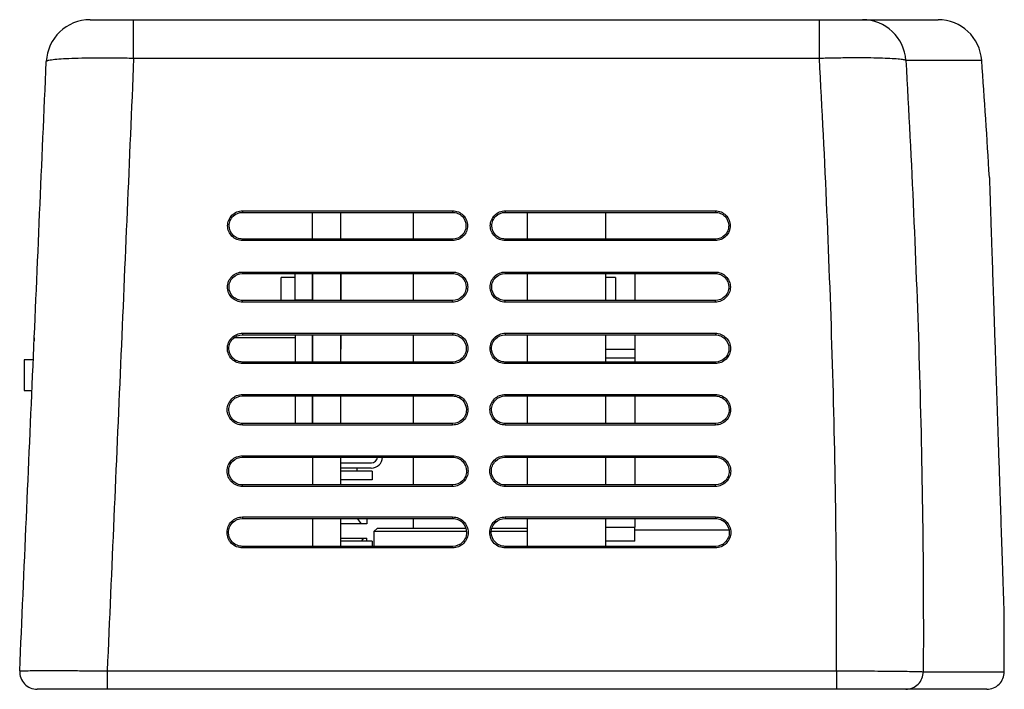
# Model space of a CAD drawing. Header units: millimetres. Extents: x 25 to 391, y 50 to 266.
# Tile 1 of 9: x 25 to 62, y 135 to 160. Entities that reach past the tile are written whole.
import ezdxf

# ---------------------------------------------------------------- set-up
doc = ezdxf.new("R2010")
doc.units = ezdxf.units.MM

msp = doc.modelspace()

# ---------------------------------------------------------------- linework, layer by layer
at = {"color": 7, "linetype": 'Continuous', "lineweight": 25}
for p, q in [((29.2166, 158.9543), (29.2166, 160.4277)), ((29.2166, 160.4277), (55.3224, 160.4277)), ((55.3224, 158.9543), (55.3224, 160.4277)), ((56.9661, 160.4277), (59.8396, 160.4277)), ((55.3224, 158.9543), (29.2166, 158.9543)), ((33.3613, 153.1587), (41.3613, 153.1587)), ((33.3613, 153.1587), (33.3613, 153.1005)), ((33.3613, 153.1005), (41.3613, 153.1005)), ((36.0213, 152.0855), (36.0213, 153.0944)), ((36.0213, 153.0944), (36.028, 153.0944)), ((36.028, 153.0944), (37.0947, 153.0944)), ((36.028, 152.072), (36.028, 153.0944)), ((37.0947, 153.0944), (37.0947, 152.072)), ((39.8613, 153.1005), (39.8613, 152.0855)), ((41.3613, 153.1587), (41.3613, 153.1005)), ((43.3613, 153.1587), (51.3613, 153.1587)), ((43.3613, 153.1587), (43.3613, 153.1005)), ((43.3613, 153.1005), (51.3613, 153.1005)), ((44.1947, 153.1005), (44.1947, 152.0855)), ((47.1947, 152.0855), (47.1947, 153.1005)), ((51.3613, 153.1587), (51.3613, 153.1005)), ((33.3613, 152.0269), (33.3613, 152.0855)), ((41.3613, 152.0855), (33.3613, 152.0855)), ((41.3613, 152.0269), (33.3613, 152.0269)), ((41.3613, 152.0269), (41.3613, 152.0855)), ((43.3613, 152.0269), (43.3613, 152.0855)), ((51.3613, 152.0855), (43.3613, 152.0855)), ((51.3613, 152.0269), (43.3613, 152.0269)), ((51.3613, 152.0269), (51.3613, 152.0855)), ((33.3613, 150.8314), (41.3613, 150.8314)), ((33.3613, 150.8314), (33.3613, 150.7732)), ((33.3613, 150.7732), (41.3613, 150.7732)), ((35.3613, 149.761), (35.3613, 150.7732)), ((36.0213, 149.7465), (36.0213, 150.7732)), ((36.028, 150.7732), (36.028, 149.7465)), ((37.0947, 150.7732), (37.0947, 149.7465)), ((37.1013, 150.7732), (37.1013, 149.7465)), ((39.8613, 150.7732), (39.8613, 149.7465)), ((41.3613, 150.8314), (41.3613, 150.7732)), ((43.3613, 150.8314), (51.3613, 150.8314)), ((43.3613, 150.8314), (43.3613, 150.7732)), ((43.3613, 150.7732), (51.3613, 150.7732)), ((44.1947, 150.7732), (44.1947, 149.7465)), ((47.1947, 149.7465), (47.1947, 150.7732)), ((48.2947, 150.7732), (48.2947, 149.7465)), ((51.3613, 150.8314), (51.3613, 150.7732)), ((35.3613, 150.6277), (34.828, 150.6277)), ((34.828, 149.7465), (34.828, 150.6277)), ((47.5613, 150.6277), (47.1947, 150.6277)), ((47.5613, 150.6277), (47.5613, 149.7465)), ((33.3613, 149.688), (33.3613, 149.7465)), ((41.3613, 149.7465), (33.3613, 149.7465)), ((41.3613, 149.688), (33.3613, 149.688)), ((35.3613, 149.761), (35.3613, 149.7465)), ((41.3613, 149.688), (41.3613, 149.7465)), ((43.3613, 149.688), (43.3613, 149.7465)), ((51.3613, 149.7465), (43.3613, 149.7465)), ((51.3613, 149.688), (43.3613, 149.688)), ((51.3613, 149.688), (51.3613, 149.7465)), ((33.3613, 148.5032), (41.3613, 148.5032)), ((33.3613, 148.5032), (33.3613, 148.445)), ((33.3613, 148.445), (41.3613, 148.445)), ((35.3613, 148.445), (35.3613, 147.4083)), ((36.0213, 147.4083), (36.0213, 148.445)), ((36.028, 148.445), (36.028, 147.4083)), ((37.0947, 148.445), (37.0947, 147.4083)), ((37.1013, 148.445), (37.1013, 147.8944)), ((39.8613, 148.445), (39.8613, 147.4083)), ((41.3613, 148.5032), (41.3613, 148.445)), ((43.3613, 148.5032), (51.3613, 148.5032)), ((43.3613, 148.5032), (43.3613, 148.445)), ((43.3613, 148.445), (51.3613, 148.445)), ((44.1947, 148.445), (44.1947, 147.4083)), ((47.1947, 147.4083), (47.1947, 148.445)), ((48.2947, 148.445), (48.2947, 147.8944)), ((51.3613, 148.5032), (51.3613, 148.445)), ((25.428, 148.3277), (25.428, 148.2124)), ((35.3613, 148.3277), (33.0336, 148.3277)), ((37.0947, 147.8944), (37.1013, 147.8944)), ((48.2947, 147.8944), (48.2947, 147.561)), ((25.048, 147.4944), (25.048, 146.3277)), ((25.3761, 147.4944), (25.048, 147.4944)), ((33.3613, 147.3499), (33.3613, 147.4083)), ((41.3613, 147.4083), (33.3613, 147.4083)), ((41.3613, 147.3499), (33.3613, 147.3499)), ((41.3613, 147.3499), (41.3613, 147.4083)), ((43.3613, 147.3499), (43.3613, 147.4083)), ((51.3613, 147.4083), (43.3613, 147.4083)), ((51.3613, 147.3499), (43.3613, 147.3499)), ((48.2947, 147.561), (47.1947, 147.561)), ((48.2947, 147.561), (48.2947, 147.4083)), ((51.3613, 147.3499), (51.3613, 147.4083)), ((25.048, 146.3277), (25.3255, 146.3277)), ((33.3613, 146.1743), (41.3613, 146.1743)), ((33.3613, 146.1743), (33.3613, 146.1162)), ((33.3613, 146.1162), (41.3613, 146.1162)), ((35.3613, 146.1162), (35.3613, 145.0707)), ((36.0213, 145.0707), (36.0213, 146.1162)), ((36.028, 146.1162), (36.028, 145.0707)), ((37.0947, 146.1162), (37.0947, 145.0707)), ((39.8613, 146.1162), (39.8613, 145.0707)), ((41.3613, 146.1743), (41.3613, 146.1162)), ((43.3613, 146.1743), (51.3613, 146.1743)), ((43.3613, 146.1743), (43.3613, 146.1162)), ((43.3613, 146.1162), (51.3613, 146.1162)), ((44.1947, 146.1162), (44.1947, 145.0707)), ((47.1947, 145.0707), (47.1947, 146.1162)), ((48.2947, 146.1162), (48.2947, 145.0707)), ((51.3613, 146.1743), (51.3613, 146.1162)), ((33.3613, 145.0123), (33.3613, 145.0707)), ((41.3613, 145.0707), (33.3613, 145.0707)), ((41.3613, 145.0123), (41.3613, 145.0707)), ((43.3613, 145.0123), (43.3613, 145.0707)), ((51.3613, 145.0707), (43.3613, 145.0707)), ((51.3613, 145.0123), (51.3613, 145.0707)), ((41.3613, 145.0123), (33.3613, 145.0123)), ((51.3613, 145.0123), (43.3613, 145.0123)), ((33.3613, 143.845), (41.3613, 143.845)), ((33.3613, 143.845), (33.3613, 143.7869)), ((33.3613, 143.7869), (41.3613, 143.7869)), ((36.028, 143.7869), (36.028, 142.7334)), ((37.0947, 143.7869), (37.0947, 142.7334)), ((37.0947, 143.5744), (38.268, 143.5744)), ((39.8613, 143.7869), (39.8613, 142.7334)), ((41.3613, 143.845), (41.3613, 143.7869)), ((43.3613, 143.845), (51.3613, 143.845)), ((43.3613, 143.845), (43.3613, 143.7869)), ((43.3613, 143.7869), (51.3613, 143.7869)), ((44.1947, 143.7869), (44.1947, 142.7334)), ((47.1947, 142.7334), (47.1947, 143.7869)), ((48.2947, 143.7869), (48.2947, 142.7334)), ((51.3613, 143.845), (51.3613, 143.7869)), ((38.2613, 143.3744), (37.0947, 143.3744)), ((38.2947, 143.261), (37.0947, 143.261)), ((37.7213, 143.261), (37.7213, 143.3744)), ((38.2947, 143.261), (38.2947, 142.9277)), ((38.2947, 142.9277), (37.0947, 142.9277)), ((33.3613, 142.6751), (33.3613, 142.7334)), ((41.3613, 142.7334), (33.3613, 142.7334)), ((41.3613, 142.6751), (33.3613, 142.6751)), ((41.3613, 142.6751), (41.3613, 142.7334)), ((43.3613, 142.6751), (43.3613, 142.7334)), ((51.3613, 142.7334), (43.3613, 142.7334)), ((51.3613, 142.6751), (43.3613, 142.6751)), ((51.3613, 142.6751), (51.3613, 142.7334)), ((33.3613, 141.5155), (41.3613, 141.5155)), ((33.3613, 141.5155), (33.3613, 141.4574)), ((33.3613, 141.4574), (41.3613, 141.4574)), ((36.028, 141.4574), (36.028, 140.3963)), ((37.0947, 141.4574), (37.0947, 140.3963)), ((37.7219, 141.4574), (37.8821, 141.2477)), ((38.0947, 141.4574), (38.0947, 141.2477)), ((39.8613, 141.4574), (39.8613, 141.0944)), ((41.3613, 141.5155), (41.3613, 141.4574)), ((43.3613, 141.5155), (51.3613, 141.5155)), ((43.3613, 141.5155), (43.3613, 141.4574)), ((43.3613, 141.4574), (51.3613, 141.4574)), ((44.1947, 141.4574), (44.1947, 140.3963)), ((47.1947, 140.3963), (47.1947, 141.4574)), ((48.2947, 141.4574), (48.2947, 141.1277)), ((51.3613, 141.5155), (51.3613, 141.4574)), ((37.8821, 141.2477), (37.0947, 141.2477)), ((38.0947, 141.2477), (37.8821, 141.2477)), ((38.4947, 141.0944), (38.3613, 140.961)), ((38.3613, 140.961), (38.3613, 140.3963)), ((41.8925, 140.961), (38.3613, 140.961)), ((38.4947, 141.0944), (41.865, 141.0944)), ((44.1947, 140.961), (42.8388, 140.961)), ((42.8613, 141.0944), (44.1947, 141.0944)), ((48.2947, 140.5944), (48.2947, 141.1277)), ((48.2947, 141.0277), (51.8797, 141.0277)), ((37.0947, 140.7144), (37.985, 140.7144)), ((38.2947, 140.5944), (37.0947, 140.5944)), ((37.8875, 140.5944), (37.985, 140.7144)), ((37.985, 140.7144), (38.0947, 140.7144)), ((38.0947, 140.5944), (38.0947, 140.7144)), ((38.2947, 140.5944), (38.2947, 140.3963)), ((48.2947, 140.5944), (47.1947, 140.5944)), ((33.3613, 140.3379), (33.3613, 140.3963)), ((41.3613, 140.3963), (33.3613, 140.3963)), ((41.3613, 140.3379), (33.3613, 140.3379)), ((41.3613, 140.3379), (41.3613, 140.3963)), ((43.3613, 140.3379), (43.3613, 140.3963)), ((51.3613, 140.3963), (43.3613, 140.3963)), ((51.3613, 140.3379), (43.3613, 140.3379)), ((51.3613, 140.3379), (51.3613, 140.3963)), ((62.3498, 137.7302), (62.3613, 137.7296)), ((28.2091, 135.6619), (55.9723, 135.6619)), ((28.2091, 135.6619), (28.2091, 134.961)), ((55.9723, 135.6619), (55.9723, 134.961)), ((55.9723, 134.961), (28.2091, 134.961)), ((61.694, 134.961), (58.6149, 134.961))]:
    msp.add_line(p, q, dxfattribs=at)
at = {"color": 1, "linetype": 'Continuous', "lineweight": 25}
for p, q in [((61.502, 158.8806), (58.6141, 158.8806)), ((36.0213, 149.761), (35.3613, 149.761)), ((47.1947, 147.8944), (48.2947, 147.8944)), ((47.1947, 141.1277), (48.2947, 141.1277)), ((59.2754, 135.629), (62.3607, 135.629))]:
    msp.add_line(p, q, dxfattribs=at)
at = {"color": 7, "linetype": 'Continuous', "lineweight": 25}
for centre, radius, start, end in [((27.5568, 158.761), 1.6667, 90, 177.5), ((56.9596, 158.7695), 1.6582, 3.84343, 89.77287), ((59.8396, 158.761), 1.6667, 4.11501, 90), ((-270.972, 134.961), 333.3333, 3.347498, 4.115013), ((38.2613, 143.8077), 0.4333, 270, 357.24586), ((38.268, 143.8077), 0.2333, 270, 354.88034), ((-270.972, 134.961), 333.3333, 0.114821, 0.477326), ((25.5458, 135.6277), 0.6667, 177.5, 270), ((58.6118, 135.6246), 0.6636, 270.26834, 0.37925), ((61.694, 135.6277), 0.6667, 270, 0.11482)]:
    msp.add_arc(centre, radius, start, end, dxfattribs=at)
for points, knots in [([(27.5568, 160.4277), (27.5568, 160.4277), (27.6004, 160.4277), (27.7651, 160.4277), (27.8883, 160.4277), (28.1176, 160.4277), (28.203, 160.4277), (28.3835, 160.4277), (28.479, 160.4277), (28.6803, 160.4277), (28.7859, 160.4277), (28.9986, 160.4277), (29.1067, 160.4277), (29.2166, 160.4277)], [0, 0, 0, 0, 0.25, 0.25, 0.5, 0.5, 0.625, 0.625, 0.75, 0.75, 0.875, 0.875, 1, 1, 1, 1]), ([(55.3224, 160.4277), (55.4229, 160.4277), (55.5234, 160.4277), (55.7189, 160.4277), (55.8144, 160.4277), (56.0008, 160.4277), (56.0917, 160.4277), (56.2616, 160.4277), (56.3416, 160.4277), (56.4915, 160.4277), (56.5607, 160.4277), (56.6835, 160.4277), (56.7378, 160.4277), (56.8789, 160.4277), (56.9397, 160.4277), (56.9661, 160.4277)], [0, 0, 0, 0, 0.125, 0.125, 0.25, 0.25, 0.375, 0.375, 0.5, 0.5, 0.625, 0.625, 0.75, 0.75, 1, 1, 1, 1]), ([(29.2166, 158.9543), (28.9972, 158.959), (28.7814, 158.9623), (28.463, 158.9655), (28.3578, 158.9662), (28.1491, 158.967), (28.0455, 158.9671), (27.7439, 158.9664), (27.5531, 158.9647), (27.1921, 158.9586), (27.0212, 158.9542), (26.7148, 158.9431), (26.5772, 158.9365), (26.3341, 158.9208), (26.2309, 158.9119), (26.0647, 158.8924), (26.0006, 158.8816), (25.9142, 158.8586), (25.8923, 158.8465), (25.8917, 158.8337)], [0, 0, 0, 0, 0.125, 0.125, 0.1875, 0.1875, 0.25, 0.25, 0.375, 0.375, 0.5, 0.5, 0.625, 0.625, 0.75, 0.75, 0.875, 0.875, 1, 1, 1, 1]), ([(29.2166, 158.9543), (29.1341, 157.0218), (29.0514, 155.0854), (28.8852, 151.2062), (28.8017, 149.2644), (28.6337, 145.3791), (28.5492, 143.4355), (28.3795, 139.5484), (28.2943, 137.6049), (28.2091, 135.6619)], [0, 0, 0, 0, 0.25, 0.25, 0.5, 0.5, 0.75, 0.75, 1, 1, 1, 1]), ([(58.6141, 158.8806), (58.587, 158.8914), (58.5425, 158.9013), (58.4202, 158.9195), (58.3418, 158.9279), (58.1525, 158.9428), (58.0433, 158.9492), (57.7969, 158.9601), (57.6583, 158.9646), (57.3582, 158.9713), (57.1982, 158.9735), (56.8585, 158.9757), (56.6769, 158.9757), (56.3046, 158.9733), (56.114, 158.9711), (55.7237, 158.9643), (55.5231, 158.9598), (55.3224, 158.9543)], [0, 0, 0, 0, 0.125, 0.125, 0.25, 0.25, 0.375, 0.375, 0.5, 0.5, 0.625, 0.625, 0.75, 0.75, 0.875, 0.875, 1, 1, 1, 1]), ([(55.9723, 135.6619), (55.9828, 137.6063), (55.9745, 139.5514), (55.9233, 143.4407), (55.8803, 145.385), (55.7653, 149.2717), (55.6934, 151.213), (55.5257, 155.0889), (55.4298, 157.0235), (55.3224, 158.9543)], [0, 0, 0, 0, 0.25, 0.25, 0.5, 0.5, 0.75, 0.75, 1, 1, 1, 1]), ([(24.8798, 135.6568), (24.9642, 137.5903), (25.0487, 139.5243), (25.2175, 143.3922), (25.302, 145.3262), (25.4708, 149.1923), (25.5551, 151.1245), (25.7237, 154.9844), (25.8078, 156.911), (25.8917, 158.8337)], [0, 0, 0, 0, 0.25, 0.25, 0.5, 0.5, 0.75, 0.75, 1, 1, 1, 1]), ([(58.6141, 158.8806), (58.724, 156.9534), (58.8219, 155.0224), (58.9928, 151.1534), (59.0656, 149.2154), (59.1816, 145.3355), (59.2246, 143.3945), (59.2764, 139.5119), (59.2851, 137.5702), (59.2754, 135.629)], [0, 0, 0, 0, 0.25, 0.25, 0.5, 0.5, 0.75, 0.75, 1, 1, 1, 1]), ([(61.7925, 154.4248), (61.7928, 154.4153), (61.7933, 154.4003), (61.7982, 154.2525), (61.8062, 154.0126), (61.8183, 153.6511), (61.8332, 153.2063), (61.8509, 152.6771), (61.8718, 152.0492), (61.895, 151.356), (61.9203, 150.599), (61.9478, 149.7745), (61.9767, 148.9107), (62.0067, 148.0109), (62.0379, 147.0758), (62.0636, 146.3081), (62.086, 145.6365), (62.1105, 144.9017), (62.1409, 143.9917), (62.1737, 143.0085), (62.2021, 142.1582), (62.2235, 141.5161), (62.2395, 141.0371), (62.2569, 140.5165), (62.2746, 139.9858), (62.2904, 139.5118), (62.3068, 139.0193), (62.3224, 138.5517), (62.3343, 138.1966), (62.343, 137.9336), (62.3488, 137.7613), (62.3493, 137.7453), (62.3496, 137.738)], [0, 0, 0, 0, 0.0387179, 0.0610562, 0.1044954, 0.1460128, 0.1683539, 0.2117984, 0.2533204, 0.2756712, 0.3191342, 0.3606739, 0.3830368, 0.4265236, 0.4680862, 0.491236, 0.514509, 0.5449035, 0.5755787, 0.6204119, 0.6625808, 0.6830466, 0.7061933, 0.7294633, 0.7598543, 0.7905266, 0.8128849, 0.8563634, 0.8979191, 0.9202656, 0.9637211, 1, 1, 1, 1]), ([(33.3613, 152.0269), (33.2864, 152.0269), (33.213, 152.0417), (33.0758, 152.0986), (33.013, 152.1408), (32.8565, 152.2975), (32.7955, 152.4451), (32.7954, 152.6662), (32.8099, 152.7403), (32.8665, 152.8772), (32.9079, 152.9395), (33.066, 153.0982), (33.2116, 153.1587), (33.3613, 153.1587)], [0, 0, 0, 0, 0.125, 0.125, 0.25, 0.25, 0.5, 0.5, 0.625, 0.625, 0.75, 0.75, 1, 1, 1, 1]), ([(33.3613, 152.0855), (33.2942, 152.0855), (33.2283, 152.0987), (33.1052, 152.1498), (33.0489, 152.1875), (32.9086, 152.3281), (32.8538, 152.4605), (32.8537, 152.6588), (32.8668, 152.7252), (32.9175, 152.848), (32.9546, 152.9039), (33.0965, 153.0462), (33.227, 153.1005), (33.3613, 153.1005)], [0, 0, 0, 0, 0.125, 0.125, 0.25, 0.25, 0.5, 0.5, 0.625, 0.625, 0.75, 0.75, 1, 1, 1, 1]), ([(41.3613, 153.1587), (41.4362, 153.1587), (41.5097, 153.144), (41.6468, 153.087), (41.7096, 153.0449), (41.8661, 152.8882), (41.9271, 152.7407), (41.9273, 152.5195), (41.9127, 152.4455), (41.8562, 152.3086), (41.8148, 152.2462), (41.6566, 152.0875), (41.5111, 152.0269), (41.3613, 152.0269)], [0, 0, 0, 0, 0.125, 0.125, 0.25, 0.25, 0.5, 0.5, 0.625, 0.625, 0.75, 0.75, 1, 1, 1, 1]), ([(41.3613, 153.1005), (41.4285, 153.1005), (41.4944, 153.0873), (41.6174, 153.0362), (41.6737, 152.9984), (41.814, 152.8579), (41.8688, 152.7255), (41.8689, 152.5272), (41.8558, 152.4608), (41.8052, 152.338), (41.768, 152.2821), (41.6262, 152.1398), (41.4956, 152.0855), (41.3613, 152.0855)], [0, 0, 0, 0, 0.125, 0.125, 0.25, 0.25, 0.5, 0.5, 0.625, 0.625, 0.75, 0.75, 1, 1, 1, 1]), ([(43.3613, 152.0269), (43.2864, 152.0269), (43.213, 152.0417), (43.0758, 152.0986), (43.013, 152.1408), (42.8565, 152.2975), (42.7955, 152.4451), (42.7954, 152.6662), (42.8099, 152.7403), (42.8665, 152.8772), (42.9079, 152.9395), (43.066, 153.0982), (43.2116, 153.1587), (43.3613, 153.1587)], [0, 0, 0, 0, 0.125, 0.125, 0.25, 0.25, 0.5, 0.5, 0.625, 0.625, 0.75, 0.75, 1, 1, 1, 1]), ([(43.3613, 152.0855), (43.2942, 152.0855), (43.2283, 152.0987), (43.1052, 152.1498), (43.0489, 152.1875), (42.9086, 152.3281), (42.8538, 152.4605), (42.8537, 152.6588), (42.8668, 152.7252), (42.9175, 152.848), (42.9546, 152.9039), (43.0965, 153.0462), (43.227, 153.1005), (43.3613, 153.1005)], [0, 0, 0, 0, 0.125, 0.125, 0.25, 0.25, 0.5, 0.5, 0.625, 0.625, 0.75, 0.75, 1, 1, 1, 1]), ([(51.3613, 153.1587), (51.4362, 153.1587), (51.5097, 153.144), (51.6468, 153.087), (51.7096, 153.0449), (51.8661, 152.8882), (51.9271, 152.7407), (51.9273, 152.5195), (51.9127, 152.4455), (51.8562, 152.3086), (51.8148, 152.2462), (51.6566, 152.0875), (51.5111, 152.0269), (51.3613, 152.0269)], [0, 0, 0, 0, 0.125, 0.125, 0.25, 0.25, 0.5, 0.5, 0.625, 0.625, 0.75, 0.75, 1, 1, 1, 1]), ([(51.3613, 153.1005), (51.4285, 153.1005), (51.4944, 153.0873), (51.6174, 153.0362), (51.6737, 152.9984), (51.814, 152.8579), (51.8688, 152.7255), (51.8689, 152.5272), (51.8558, 152.4608), (51.8052, 152.338), (51.768, 152.2821), (51.6262, 152.1398), (51.4956, 152.0855), (51.3613, 152.0855)], [0, 0, 0, 0, 0.125, 0.125, 0.25, 0.25, 0.5, 0.5, 0.625, 0.625, 0.75, 0.75, 1, 1, 1, 1]), ([(33.3613, 149.688), (33.2857, 149.688), (33.2115, 149.7029), (33.073, 149.7604), (33.0095, 149.8029), (32.8514, 149.9612), (32.7897, 150.1104), (32.7896, 150.3339), (32.8043, 150.4087), (32.8614, 150.5471), (32.9033, 150.6101), (33.0631, 150.7703), (33.2101, 150.8314), (33.3613, 150.8314)], [0, 0, 0, 0, 0.125, 0.125, 0.25, 0.25, 0.5, 0.5, 0.625, 0.625, 0.75, 0.75, 1, 1, 1, 1]), ([(33.3613, 149.7465), (33.2934, 149.7465), (33.2268, 149.7599), (33.1024, 149.8115), (33.0454, 149.8497), (32.9034, 149.9918), (32.848, 150.1258), (32.8479, 150.3264), (32.8611, 150.3936), (32.9124, 150.5179), (32.95, 150.5744), (33.0935, 150.7183), (33.2255, 150.7732), (33.3613, 150.7732)], [0, 0, 0, 0, 0.125, 0.125, 0.25, 0.25, 0.5, 0.5, 0.625, 0.625, 0.75, 0.75, 1, 1, 1, 1]), ([(41.3613, 150.8314), (41.4369, 150.8314), (41.5111, 150.8165), (41.6497, 150.759), (41.7131, 150.7165), (41.8712, 150.5582), (41.9329, 150.4091), (41.9331, 150.1856), (41.9184, 150.1108), (41.8612, 149.9724), (41.8194, 149.9094), (41.6595, 149.7491), (41.5126, 149.688), (41.3613, 149.688)], [0, 0, 0, 0, 0.125, 0.125, 0.25, 0.25, 0.5, 0.5, 0.625, 0.625, 0.75, 0.75, 1, 1, 1, 1]), ([(41.3613, 150.7732), (41.4292, 150.7732), (41.4959, 150.7598), (41.6203, 150.7082), (41.6772, 150.67), (41.8192, 150.5279), (41.8746, 150.394), (41.8748, 150.1933), (41.8615, 150.1261), (41.8102, 150.0019), (41.7727, 149.9453), (41.6291, 149.8014), (41.4971, 149.7465), (41.3613, 149.7465)], [0, 0, 0, 0, 0.125, 0.125, 0.25, 0.25, 0.5, 0.5, 0.625, 0.625, 0.75, 0.75, 1, 1, 1, 1]), ([(43.3613, 149.688), (43.2857, 149.688), (43.2115, 149.7029), (43.073, 149.7604), (43.0095, 149.8029), (42.8514, 149.9612), (42.7897, 150.1104), (42.7896, 150.3339), (42.8043, 150.4087), (42.8614, 150.5471), (42.9033, 150.6101), (43.0631, 150.7703), (43.2101, 150.8314), (43.3613, 150.8314)], [0, 0, 0, 0, 0.125, 0.125, 0.25, 0.25, 0.5, 0.5, 0.625, 0.625, 0.75, 0.75, 1, 1, 1, 1]), ([(43.3613, 149.7465), (43.2934, 149.7465), (43.2268, 149.7599), (43.1024, 149.8115), (43.0454, 149.8497), (42.9034, 149.9918), (42.848, 150.1258), (42.8479, 150.3264), (42.8611, 150.3936), (42.9124, 150.5179), (42.95, 150.5744), (43.0935, 150.7183), (43.2255, 150.7732), (43.3613, 150.7732)], [0, 0, 0, 0, 0.125, 0.125, 0.25, 0.25, 0.5, 0.5, 0.625, 0.625, 0.75, 0.75, 1, 1, 1, 1]), ([(51.3613, 150.8314), (51.4369, 150.8314), (51.5111, 150.8165), (51.6497, 150.759), (51.7131, 150.7165), (51.8712, 150.5582), (51.9329, 150.4091), (51.9331, 150.1856), (51.9184, 150.1108), (51.8612, 149.9724), (51.8194, 149.9094), (51.6595, 149.7491), (51.5126, 149.688), (51.3613, 149.688)], [0, 0, 0, 0, 0.125, 0.125, 0.25, 0.25, 0.5, 0.5, 0.625, 0.625, 0.75, 0.75, 1, 1, 1, 1]), ([(51.3613, 150.7732), (51.4292, 150.7732), (51.4959, 150.7598), (51.6203, 150.7082), (51.6772, 150.67), (51.8192, 150.5279), (51.8746, 150.394), (51.8748, 150.1933), (51.8615, 150.1261), (51.8102, 150.0019), (51.7727, 149.9453), (51.6291, 149.8014), (51.4971, 149.7465), (51.3613, 149.7465)], [0, 0, 0, 0, 0.125, 0.125, 0.25, 0.25, 0.5, 0.5, 0.625, 0.625, 0.75, 0.75, 1, 1, 1, 1]), ([(33.3613, 147.3499), (33.2851, 147.3499), (33.2102, 147.3649), (33.0705, 147.4229), (33.0065, 147.4658), (32.9002, 147.5722), (32.8573, 147.6365), (32.7998, 147.7752), (32.7847, 147.851), (32.7846, 148.0014), (32.7995, 148.0769), (32.8571, 148.2164), (32.8993, 148.28), (33.0606, 148.4416), (33.2088, 148.5032), (33.3613, 148.5032)], [0, 0, 0, 0, 0.125, 0.125, 0.25, 0.25, 0.375, 0.375, 0.5, 0.5, 0.625, 0.625, 0.75, 0.75, 1, 1, 1, 1]), ([(33.3613, 147.4083), (33.2928, 147.4083), (33.2255, 147.4218), (33.0999, 147.4739), (33.0424, 147.5124), (32.899, 147.656), (32.843, 147.7912), (32.8429, 147.9939), (32.8563, 148.0618), (32.9081, 148.1872), (32.946, 148.2444), (33.091, 148.3897), (33.2242, 148.445), (33.3613, 148.445)], [0, 0, 0, 0, 0.125, 0.125, 0.25, 0.25, 0.5, 0.5, 0.625, 0.625, 0.75, 0.75, 1, 1, 1, 1]), ([(41.3613, 148.5032), (41.4376, 148.5032), (41.5124, 148.4882), (41.6521, 148.4302), (41.7161, 148.3874), (41.8224, 148.2809), (41.8654, 148.2166), (41.9228, 148.0779), (41.9379, 148.0021), (41.9381, 147.8518), (41.9232, 147.7763), (41.8655, 147.6367), (41.8233, 147.5731), (41.662, 147.4115), (41.5138, 147.3499), (41.3613, 147.3499)], [0, 0, 0, 0, 0.125, 0.125, 0.25, 0.25, 0.375, 0.375, 0.5, 0.5, 0.625, 0.625, 0.75, 0.75, 1, 1, 1, 1]), ([(41.3613, 148.445), (41.4299, 148.445), (41.4971, 148.4315), (41.6227, 148.3794), (41.6802, 148.3409), (41.8236, 148.1974), (41.8796, 148.0621), (41.8798, 147.8595), (41.8664, 147.7916), (41.8146, 147.6661), (41.7766, 147.609), (41.6316, 147.4637), (41.4984, 147.4083), (41.3613, 147.4083)], [0, 0, 0, 0, 0.125, 0.125, 0.25, 0.25, 0.5, 0.5, 0.625, 0.625, 0.75, 0.75, 1, 1, 1, 1]), ([(43.3613, 147.3499), (43.2851, 147.3499), (43.2102, 147.3649), (43.0705, 147.4229), (43.0065, 147.4658), (42.9002, 147.5722), (42.8573, 147.6365), (42.7998, 147.7752), (42.7847, 147.851), (42.7846, 148.0014), (42.7995, 148.0769), (42.8571, 148.2164), (42.8993, 148.28), (43.0606, 148.4416), (43.2088, 148.5032), (43.3613, 148.5032)], [0, 0, 0, 0, 0.125, 0.125, 0.25, 0.25, 0.375, 0.375, 0.5, 0.5, 0.625, 0.625, 0.75, 0.75, 1, 1, 1, 1]), ([(43.3613, 147.4083), (43.2928, 147.4083), (43.2255, 147.4218), (43.0999, 147.4739), (43.0424, 147.5124), (42.899, 147.656), (42.843, 147.7912), (42.8429, 147.9939), (42.8563, 148.0618), (42.9081, 148.1872), (42.946, 148.2444), (43.091, 148.3897), (43.2242, 148.445), (43.3613, 148.445)], [0, 0, 0, 0, 0.125, 0.125, 0.25, 0.25, 0.5, 0.5, 0.625, 0.625, 0.75, 0.75, 1, 1, 1, 1]), ([(51.3613, 148.5032), (51.4376, 148.5032), (51.5124, 148.4882), (51.6521, 148.4302), (51.7161, 148.3874), (51.8224, 148.2809), (51.8654, 148.2166), (51.9228, 148.0779), (51.9379, 148.0021), (51.9381, 147.8518), (51.9232, 147.7763), (51.8655, 147.6367), (51.8233, 147.5731), (51.662, 147.4115), (51.5138, 147.3499), (51.3613, 147.3499)], [0, 0, 0, 0, 0.125, 0.125, 0.25, 0.25, 0.375, 0.375, 0.5, 0.5, 0.625, 0.625, 0.75, 0.75, 1, 1, 1, 1]), ([(51.3613, 148.445), (51.4299, 148.445), (51.4971, 148.4315), (51.6227, 148.3794), (51.6802, 148.3409), (51.8236, 148.1974), (51.8796, 148.0621), (51.8798, 147.8595), (51.8664, 147.7916), (51.8146, 147.6661), (51.7766, 147.609), (51.6316, 147.4637), (51.4984, 147.4083), (51.3613, 147.4083)], [0, 0, 0, 0, 0.125, 0.125, 0.25, 0.25, 0.5, 0.5, 0.625, 0.625, 0.75, 0.75, 1, 1, 1, 1]), ([(33.3613, 145.0123), (33.2845, 145.0123), (33.2091, 145.0275), (33.0684, 145.0858), (33.0039, 145.129), (32.8968, 145.2363), (32.8535, 145.3011), (32.7956, 145.4408), (32.7804, 145.5172), (32.7803, 145.6687), (32.7953, 145.7448), (32.8533, 145.8854), (32.8959, 145.9495), (33.0584, 146.1123), (33.2077, 146.1743), (33.3613, 146.1743)], [0, 0, 0, 0, 0.125, 0.125, 0.25, 0.25, 0.375, 0.375, 0.5, 0.5, 0.625, 0.625, 0.75, 0.75, 1, 1, 1, 1]), ([(33.3613, 145.0707), (33.2922, 145.0707), (33.2244, 145.0843), (33.0978, 145.1368), (33.0398, 145.1757), (32.8951, 145.3204), (32.8387, 145.4568), (32.8385, 145.6612), (32.852, 145.7297), (32.9043, 145.8562), (32.9426, 145.9139), (33.0888, 146.0604), (33.2231, 146.1162), (33.3613, 146.1162)], [0, 0, 0, 0, 0.125, 0.125, 0.25, 0.25, 0.5, 0.5, 0.625, 0.625, 0.75, 0.75, 1, 1, 1, 1]), ([(41.3613, 146.1743), (41.4381, 146.1743), (41.5135, 146.1592), (41.6543, 146.1008), (41.7187, 146.0577), (41.8259, 145.9504), (41.8691, 145.8856), (41.927, 145.7459), (41.9423, 145.6695), (41.9424, 145.518), (41.9274, 145.4419), (41.8693, 145.3013), (41.8268, 145.2372), (41.6643, 145.0744), (41.5149, 145.0123), (41.3613, 145.0123)], [0, 0, 0, 0, 0.125, 0.125, 0.25, 0.25, 0.375, 0.375, 0.5, 0.5, 0.625, 0.625, 0.75, 0.75, 1, 1, 1, 1]), ([(41.3613, 146.1162), (41.4304, 146.1162), (41.4982, 146.1026), (41.6249, 146.05), (41.6829, 146.0112), (41.8275, 145.8665), (41.884, 145.7301), (41.8841, 145.5257), (41.8706, 145.4572), (41.8184, 145.3307), (41.7801, 145.273), (41.6339, 145.1265), (41.4995, 145.0707), (41.3613, 145.0707)], [0, 0, 0, 0, 0.125, 0.125, 0.25, 0.25, 0.5, 0.5, 0.625, 0.625, 0.75, 0.75, 1, 1, 1, 1]), ([(43.3613, 145.0123), (43.2845, 145.0123), (43.2091, 145.0275), (43.0684, 145.0858), (43.0039, 145.129), (42.8968, 145.2363), (42.8535, 145.3011), (42.7956, 145.4408), (42.7804, 145.5172), (42.7803, 145.6687), (42.7953, 145.7448), (42.8533, 145.8854), (42.8959, 145.9495), (43.0584, 146.1123), (43.2077, 146.1743), (43.3613, 146.1743)], [0, 0, 0, 0, 0.125, 0.125, 0.25, 0.25, 0.375, 0.375, 0.5, 0.5, 0.625, 0.625, 0.75, 0.75, 1, 1, 1, 1]), ([(43.3613, 145.0707), (43.2922, 145.0707), (43.2244, 145.0843), (43.0978, 145.1368), (43.0398, 145.1757), (42.8951, 145.3204), (42.8387, 145.4568), (42.8385, 145.6612), (42.852, 145.7297), (42.9043, 145.8562), (42.9426, 145.9139), (43.0888, 146.0604), (43.2231, 146.1162), (43.3613, 146.1162)], [0, 0, 0, 0, 0.125, 0.125, 0.25, 0.25, 0.5, 0.5, 0.625, 0.625, 0.75, 0.75, 1, 1, 1, 1]), ([(51.3613, 146.1743), (51.4381, 146.1743), (51.5135, 146.1592), (51.6543, 146.1008), (51.7187, 146.0577), (51.8259, 145.9504), (51.8691, 145.8856), (51.927, 145.7459), (51.9423, 145.6695), (51.9424, 145.518), (51.9274, 145.4419), (51.8693, 145.3013), (51.8268, 145.2372), (51.6643, 145.0744), (51.5149, 145.0123), (51.3613, 145.0123)], [0, 0, 0, 0, 0.125, 0.125, 0.25, 0.25, 0.375, 0.375, 0.5, 0.5, 0.625, 0.625, 0.75, 0.75, 1, 1, 1, 1]), ([(51.3613, 146.1162), (51.4304, 146.1162), (51.4982, 146.1026), (51.6249, 146.05), (51.6829, 146.0112), (51.8275, 145.8665), (51.884, 145.7301), (51.8841, 145.5257), (51.8706, 145.4572), (51.8184, 145.3307), (51.7801, 145.273), (51.6339, 145.1265), (51.4995, 145.0707), (51.3613, 145.0707)], [0, 0, 0, 0, 0.125, 0.125, 0.25, 0.25, 0.5, 0.5, 0.625, 0.625, 0.75, 0.75, 1, 1, 1, 1]), ([(33.3613, 142.6751), (33.284, 142.6751), (33.2081, 142.6903), (33.0664, 142.7491), (33.0015, 142.7926), (32.8936, 142.9005), (32.85, 142.9658), (32.7917, 143.1065), (32.7764, 143.1834), (32.7763, 143.3359), (32.7914, 143.4126), (32.8499, 143.5542), (32.8927, 143.6186), (33.0563, 143.7826), (33.2067, 143.845), (33.3613, 143.845)], [0, 0, 0, 0, 0.125, 0.125, 0.25, 0.25, 0.375, 0.375, 0.5, 0.5, 0.625, 0.625, 0.75, 0.75, 1, 1, 1, 1]), ([(33.3613, 142.7334), (33.2917, 142.7334), (33.2234, 142.7472), (33.0958, 142.8001), (33.0373, 142.8392), (32.8916, 142.985), (32.8347, 143.1225), (32.8346, 143.3285), (32.8482, 143.3975), (32.9008, 143.525), (32.9394, 143.583), (33.0867, 143.7306), (33.2221, 143.7869), (33.3613, 143.7869)], [0, 0, 0, 0, 0.125, 0.125, 0.25, 0.25, 0.5, 0.5, 0.625, 0.625, 0.75, 0.75, 1, 1, 1, 1]), ([(41.3613, 143.845), (41.4387, 143.845), (41.5145, 143.8298), (41.6563, 143.7711), (41.7211, 143.7276), (41.829, 143.6196), (41.8726, 143.5544), (41.9309, 143.4136), (41.9463, 143.3367), (41.9464, 143.1842), (41.9313, 143.1076), (41.8728, 142.966), (41.8299, 142.9015), (41.6663, 142.7375), (41.516, 142.6751), (41.3613, 142.6751)], [0, 0, 0, 0, 0.125, 0.125, 0.25, 0.25, 0.375, 0.375, 0.5, 0.5, 0.625, 0.625, 0.75, 0.75, 1, 1, 1, 1]), ([(41.3613, 143.7869), (41.431, 143.7869), (41.4993, 143.7732), (41.6269, 143.7202), (41.6853, 143.6811), (41.831, 143.5353), (41.888, 143.3978), (41.8881, 143.1919), (41.8745, 143.1229), (41.8218, 142.9954), (41.7833, 142.9373), (41.6359, 142.7897), (41.5006, 142.7334), (41.3613, 142.7334)], [0, 0, 0, 0, 0.125, 0.125, 0.25, 0.25, 0.5, 0.5, 0.625, 0.625, 0.75, 0.75, 1, 1, 1, 1]), ([(43.3613, 142.6751), (43.284, 142.6751), (43.2081, 142.6903), (43.0664, 142.7491), (43.0015, 142.7926), (42.8936, 142.9005), (42.85, 142.9658), (42.7917, 143.1065), (42.7764, 143.1834), (42.7763, 143.3359), (42.7914, 143.4126), (42.8499, 143.5542), (42.8927, 143.6186), (43.0563, 143.7826), (43.2067, 143.845), (43.3613, 143.845)], [0, 0, 0, 0, 0.125, 0.125, 0.25, 0.25, 0.375, 0.375, 0.5, 0.5, 0.625, 0.625, 0.75, 0.75, 1, 1, 1, 1]), ([(43.3613, 142.7334), (43.2917, 142.7334), (43.2234, 142.7472), (43.0958, 142.8001), (43.0373, 142.8392), (42.8916, 142.985), (42.8347, 143.1225), (42.8346, 143.3285), (42.8482, 143.3975), (42.9008, 143.525), (42.9394, 143.583), (43.0867, 143.7306), (43.2221, 143.7869), (43.3613, 143.7869)], [0, 0, 0, 0, 0.125, 0.125, 0.25, 0.25, 0.5, 0.5, 0.625, 0.625, 0.75, 0.75, 1, 1, 1, 1]), ([(51.3613, 143.845), (51.4387, 143.845), (51.5145, 143.8298), (51.6563, 143.7711), (51.7211, 143.7276), (51.829, 143.6196), (51.8726, 143.5544), (51.9309, 143.4136), (51.9463, 143.3367), (51.9464, 143.1842), (51.9313, 143.1076), (51.8728, 142.966), (51.8299, 142.9015), (51.6663, 142.7375), (51.516, 142.6751), (51.3613, 142.6751)], [0, 0, 0, 0, 0.125, 0.125, 0.25, 0.25, 0.375, 0.375, 0.5, 0.5, 0.625, 0.625, 0.75, 0.75, 1, 1, 1, 1]), ([(51.3613, 143.7869), (51.431, 143.7869), (51.4993, 143.7732), (51.6269, 143.7202), (51.6853, 143.6811), (51.831, 143.5353), (51.888, 143.3978), (51.8881, 143.1919), (51.8745, 143.1229), (51.8218, 142.9954), (51.7833, 142.9373), (51.6359, 142.7897), (51.5006, 142.7334), (51.3613, 142.7334)], [0, 0, 0, 0, 0.125, 0.125, 0.25, 0.25, 0.5, 0.5, 0.625, 0.625, 0.75, 0.75, 1, 1, 1, 1]), ([(33.3613, 140.3379), (33.2835, 140.3379), (33.2071, 140.3533), (33.0645, 140.4124), (32.9992, 140.4562), (32.8906, 140.5649), (32.8467, 140.6305), (32.788, 140.7722), (32.7726, 140.8496), (32.7725, 141.0031), (32.7877, 141.0802), (32.8465, 141.2228), (32.8897, 141.2877), (33.0544, 141.4527), (33.2057, 141.5155), (33.3613, 141.5155)], [0, 0, 0, 0, 0.125, 0.125, 0.25, 0.25, 0.375, 0.375, 0.5, 0.5, 0.625, 0.625, 0.75, 0.75, 1, 1, 1, 1]), ([(33.3613, 140.3963), (33.2912, 140.3963), (33.2224, 140.4101), (33.0939, 140.4634), (33.035, 140.5029), (32.8882, 140.6497), (32.8309, 140.7882), (32.8308, 140.9956), (32.8444, 141.0651), (32.8975, 141.1936), (32.9363, 141.252), (33.0847, 141.4007), (33.2211, 141.4574), (33.3613, 141.4574)], [0, 0, 0, 0, 0.125, 0.125, 0.25, 0.25, 0.5, 0.5, 0.625, 0.625, 0.75, 0.75, 1, 1, 1, 1]), ([(41.3613, 141.5155), (41.4392, 141.5155), (41.5155, 141.5002), (41.6582, 141.4411), (41.7235, 141.3973), (41.8321, 141.2886), (41.8759, 141.2229), (41.9346, 141.0813), (41.9501, 141.0039), (41.9502, 140.8504), (41.935, 140.7733), (41.8761, 140.6307), (41.833, 140.5658), (41.6683, 140.4008), (41.517, 140.3379), (41.3613, 140.3379)], [0, 0, 0, 0, 0.125, 0.125, 0.25, 0.25, 0.375, 0.375, 0.5, 0.5, 0.625, 0.625, 0.75, 0.75, 1, 1, 1, 1]), ([(41.3613, 141.4574), (41.4315, 141.4574), (41.5003, 141.4435), (41.6288, 141.3903), (41.6876, 141.3508), (41.8344, 141.204), (41.8918, 141.0655), (41.8919, 140.858), (41.8782, 140.7885), (41.8252, 140.6601), (41.7863, 140.6016), (41.6379, 140.453), (41.5016, 140.3963), (41.3613, 140.3963)], [0, 0, 0, 0, 0.125, 0.125, 0.25, 0.25, 0.5, 0.5, 0.625, 0.625, 0.75, 0.75, 1, 1, 1, 1]), ([(43.3613, 140.3379), (43.2835, 140.3379), (43.2071, 140.3533), (43.0645, 140.4124), (42.9992, 140.4562), (42.8906, 140.5649), (42.8467, 140.6305), (42.788, 140.7722), (42.7726, 140.8496), (42.7725, 141.0031), (42.7877, 141.0802), (42.8465, 141.2228), (42.8897, 141.2877), (43.0544, 141.4527), (43.2057, 141.5155), (43.3613, 141.5155)], [0, 0, 0, 0, 0.125, 0.125, 0.25, 0.25, 0.375, 0.375, 0.5, 0.5, 0.625, 0.625, 0.75, 0.75, 1, 1, 1, 1]), ([(43.3613, 140.3963), (43.2912, 140.3963), (43.2224, 140.4101), (43.0939, 140.4634), (43.035, 140.5029), (42.8882, 140.6497), (42.8309, 140.7882), (42.8308, 140.9956), (42.8444, 141.0651), (42.8975, 141.1936), (42.9363, 141.252), (43.0847, 141.4007), (43.2211, 141.4574), (43.3613, 141.4574)], [0, 0, 0, 0, 0.125, 0.125, 0.25, 0.25, 0.5, 0.5, 0.625, 0.625, 0.75, 0.75, 1, 1, 1, 1]), ([(51.3613, 141.5155), (51.4392, 141.5155), (51.5155, 141.5002), (51.6582, 141.4411), (51.7235, 141.3973), (51.8321, 141.2886), (51.8759, 141.2229), (51.9346, 141.0813), (51.9501, 141.0039), (51.9502, 140.8504), (51.935, 140.7733), (51.8761, 140.6307), (51.833, 140.5658), (51.6683, 140.4008), (51.517, 140.3379), (51.3613, 140.3379)], [0, 0, 0, 0, 0.125, 0.125, 0.25, 0.25, 0.375, 0.375, 0.5, 0.5, 0.625, 0.625, 0.75, 0.75, 1, 1, 1, 1]), ([(51.3613, 141.4574), (51.4315, 141.4574), (51.5003, 141.4435), (51.6288, 141.3903), (51.6876, 141.3508), (51.8344, 141.204), (51.8918, 141.0655), (51.8919, 140.858), (51.8782, 140.7885), (51.8252, 140.6601), (51.7863, 140.6016), (51.6379, 140.453), (51.5016, 140.3963), (51.3613, 140.3963)], [0, 0, 0, 0, 0.125, 0.125, 0.25, 0.25, 0.5, 0.5, 0.625, 0.625, 0.75, 0.75, 1, 1, 1, 1]), ([(24.8798, 135.6568), (24.8799, 135.659), (24.9015, 135.661), (24.9649, 135.6638), (24.9912, 135.6646), (25.0545, 135.6662), (25.0917, 135.6669), (25.2168, 135.6689), (25.319, 135.67), (25.5602, 135.6716), (25.7007, 135.6722), (26.0075, 135.6726), (26.175, 135.6726), (26.5385, 135.6719), (26.7321, 135.6713), (27.1324, 135.6695), (27.3417, 135.6683), (27.7718, 135.6655), (27.9892, 135.6638), (28.2091, 135.6619)], [0, 0, 0, 0, 0.125, 0.125, 0.1875, 0.1875, 0.25, 0.25, 0.375, 0.375, 0.5, 0.5, 0.625, 0.625, 0.75, 0.75, 0.875, 0.875, 1, 1, 1, 1]), ([(55.9723, 135.6619), (56.1734, 135.6616), (56.3715, 135.6612), (56.7618, 135.6601), (56.9551, 135.6593), (57.3305, 135.6575), (57.5094, 135.6564), (57.8501, 135.654), (58.0134, 135.6526), (58.3145, 135.6496), (58.4517, 135.648), (58.6997, 135.6446), (58.8114, 135.6428), (59.0007, 135.639), (59.0789, 135.6371), (59.2026, 135.6331), (59.2481, 135.6311), (59.2754, 135.629)], [0, 0, 0, 0, 0.125, 0.125, 0.25, 0.25, 0.375, 0.375, 0.5, 0.5, 0.625, 0.625, 0.75, 0.75, 0.875, 0.875, 1, 1, 1, 1]), ([(28.2091, 134.961), (28.0332, 134.961), (27.8592, 134.961), (27.515, 134.961), (27.3475, 134.961), (27.0272, 134.961), (26.8722, 134.961), (26.5814, 134.961), (26.4474, 134.961), (26.2019, 134.961), (26.0896, 134.961), (25.8966, 134.961), (25.815, 134.961), (25.6816, 134.961), (25.6305, 134.961), (25.563, 134.961), (25.5458, 134.961), (25.5458, 134.961)], [0, 0, 0, 0, 0.125, 0.125, 0.25, 0.25, 0.375, 0.375, 0.5, 0.5, 0.625, 0.625, 0.75, 0.75, 0.875, 0.875, 1, 1, 1, 1]), ([(58.6149, 134.961), (58.5931, 134.961), (58.5567, 134.961), (58.4577, 134.961), (58.3952, 134.961), (58.2438, 134.961), (58.1544, 134.961), (57.956, 134.961), (57.8463, 134.961), (57.6054, 134.961), (57.4748, 134.961), (57.2022, 134.961), (57.059, 134.961), (56.7587, 134.961), (56.604, 134.961), (56.2917, 134.961), (56.1332, 134.961), (55.9723, 134.961)], [0, 0, 0, 0, 0.125, 0.125, 0.25, 0.25, 0.375, 0.375, 0.5, 0.5, 0.625, 0.625, 0.75, 0.75, 0.875, 0.875, 1, 1, 1, 1])]:
    msp.add_open_spline(points, degree=3, knots=knots, dxfattribs=at)

doc.saveas('drawing.dxf')
